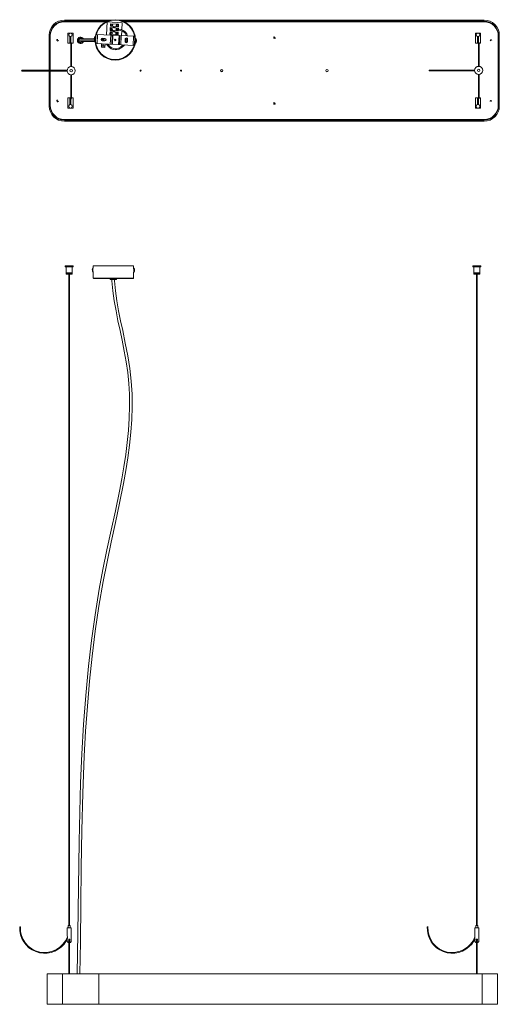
# Model space of a CAD drawing. Header units: millimetres. Extents: x -546 to 401, y -929 to 1017.
import ezdxf

# ---------------------------------------------------------------- set-up
doc = ezdxf.new("R2010")
doc.units = ezdxf.units.MM

msp = doc.modelspace()

# ---------------------------------------------------------------- linework, layer by layer
at = {"color": 7, "linetype": 'Continuous', "lineweight": 15}
for p, q in [((-364.3, 1016.5), (-457.5, 1016.5)), ((-371.4, 1014.5), (-457.5, 1014.5)), ((-457.5, 1013), (-374.8, 1013)), ((-373.1, 1012.7), (-374.6, 987)), ((-343.4, 1011.1), (-372.9, 1012.8)), ((371.5, 1016.5), (-349.8, 1016.5)), ((371.5, 1014.5), (-342.7, 1014.5)), ((-339.3, 1013), (371.5, 1013)), ((300, 1016.5), (300, 1013)), ((-367.3, 993.3), (-367.6, 988.3)), ((-360.9, 992.9), (-367.3, 993.3)), ((-366.9, 1001.5), (-367.2, 996.1)), ((-367.2, 996.1), (-360.7, 995.7)), ((-360.4, 1001.1), (-366.9, 1001.5)), ((-366.4, 1009.3), (-366.7, 1004.3)), ((-366.7, 1004.3), (-360.2, 1003.9)), ((-350.4, 1008.3), (-366.4, 1009.3)), ((-360.7, 995.7), (-360.9, 992.9)), ((-360.2, 1003.9), (-360.4, 1001.1)), ((-357.8, 992.7), (-357.7, 995.5)), ((-351.4, 992.4), (-357.8, 992.7)), ((-357.7, 995.5), (-351.2, 995.2)), ((-357.4, 1000.9), (-357.2, 1003.7)), ((-350.9, 1000.5), (-357.4, 1000.9)), ((-357.2, 1003.7), (-350.7, 1003.3)), ((-351.6, 987.4), (-351.4, 992.4)), ((-351.2, 995.2), (-351.1, 997.1)), ((-351.1, 997.1), (-350.5, 997.1)), ((-351, 998.1), (-350.9, 1000.5)), ((-350.3, 998.1), (-351, 998.1)), ((-350.7, 1003.3), (-350.4, 1008.3)), ((-350.3, 998.5), (-350.5, 996.6)), ((-344.9, 985.6), (-344.3, 995)), ((-344.2, 997.1), (-343.4, 1011.1)), ((-487.5, 972.9), (-487.6, 973)), ((-487.5, 986.5), (-487.5, 917.2)), ((-485.5, 986.5), (-485.5, 917.2)), ((-471.2, 974.5), (-471.1, 975.5)), ((-471, 977.5), (-470.9, 978.5)), ((-440.5, 990.5), (-450.5, 990.5)), ((-450.5, 990.5), (-450.5, 970.5)), ((-450.5, 990.5), (-440.5, 990.5)), ((-446.5, 990.4), (-446.5, 990.5)), ((-446.5, 970.5), (-446.5, 983.7)), ((-444.5, 990.5), (-444.5, 990.4)), ((-444.5, 983.7), (-444.5, 971.9)), ((-440.5, 970.5), (-440.5, 990.5)), ((-428.8, 977.7), (-428.8, 975.2)), ((-425.8, 974.2), (-396.8, 974.2)), ((-398.5, 979.2), (-425.7, 979.2)), ((-425.5, 981.1), (-425.5, 982.8)), ((-398.5, 979.3), (-398.2, 979.5)), ((-398.5, 978.6), (-398.5, 979.3)), ((-398.3, 977.4), (-398.5, 978.8)), ((-398.4, 980.6), (-398.1, 982)), ((-398.4, 980.6), (-398.4, 979.9)), ((-398.2, 980.5), (-398.4, 980.3)), ((-398.4, 980.3), (-398.2, 980.2)), ((-398.4, 979.9), (-398.2, 979.7)), ((-398.2, 979.9), (-398.4, 979.9)), ((-398.3, 977.2), (-398.3, 977.4)), ((-398.2, 980), (-398.2, 980.5)), ((-398.2, 979.5), (-398.2, 980)), ((-398.2, 979.6), (-398.2, 979.5)), ((-397.3, 983.7), (-397.8, 975.3)), ((-397.8, 975.3), (-397.3, 975.3)), ((-396.8, 983.7), (-397.3, 983.7)), ((-396.8, 983.7), (-397.3, 975.3)), ((-397.3, 975.3), (-397, 975.5)), ((-396.6, 983.5), (-396.8, 983.7)), ((-396, 976.4), (-395.6, 976.8)), ((-395.8, 972.8), (-395.2, 985.2)), ((-395.4, 982.1), (-395.7, 982.5)), ((-318.7, 984.4), (-394.5, 987.9)), ((-392.2, 987.8), (-393, 969.8)), ((-383.4, 980.3), (-383.6, 975.6)), ((-377.8, 975.2), (-382.8, 975.4)), ((-382.6, 980.4), (-377.6, 980.2)), ((-380.7, 977.5), (-381.5, 979.2)), ((-380.9, 980.3), (-380.7, 980.1)), ((-380.7, 980.1), (-380.4, 980.3)), ((-378.2, 975.2), (-380.7, 977.5)), ((-379.4, 980.2), (-379.2, 980)), ((-379.2, 980), (-378.9, 980.2)), ((-378.9, 980.2), (-378.8, 980.2)), ((-378.1, 975.2), (-375.9, 976.3)), ((-376.2, 979.7), (-375.9, 976.3)), ((-375.8, 976), (-375.9, 976.3)), ((-375.9, 976.3), (-375.9, 976.2)), ((-367.6, 988.3), (-351.6, 987.4)), ((-366.9, 968.6), (-366, 986.6)), ((-363.1, 986.5), (-364, 968.5)), ((-362.6, 968.4), (-361.7, 986.4)), ((-350.4, 967.9), (-349.5, 985.8)), ((-349, 967.8), (-348.1, 985.8)), ((-345.2, 985.6), (-346.1, 967.7)), ((-337.8, 973.8), (-337.6, 978.8)), ((-332.6, 978.5), (-332.8, 973.6)), ((-321.9, 966.5), (-321.1, 984.5)), ((-318.3, 981.6), (-318.9, 969.2)), ((-318.7, 973.2), (-318.6, 973.1)), ((-318.6, 973.1), (-318.3, 972.8)), ((-318.4, 977.7), (-318.5, 977.6)), ((-318.1, 978), (-318.4, 977.7)), ((-316.4, 979.5), (-317.1, 978.8)), ((-316.8, 971.1), (-316.4, 979.5)), ((-315.9, 979.5), (-316.4, 979.5)), ((-316.3, 971.1), (-315.9, 979.5)), ((-315.2, 974.3), (-315.5, 972.9)), ((-315.5, 972.9), (-315.5, 972.9)), ((-315.1, 975.6), (-315.4, 975.5)), ((-315.4, 975.5), (-315.4, 975)), ((-315.4, 975.2), (-315.4, 975.5)), ((-315.4, 975.5), (-315.4, 975.5)), ((-315.4, 975), (-315.4, 974.5)), ((-315.2, 974.8), (-315.4, 975)), ((-315.4, 974.8), (-315.2, 974.8)), ((-315.4, 974.5), (-315.2, 974.6)), ((-315.2, 974.6), (-315.4, 974.6)), ((-315.3, 977.6), (-315.3, 977.5)), ((-315.3, 977.5), (-315.1, 976.1)), ((-315.2, 974.8), (-315.2, 974.3)), ((-315.1, 976.2), (-315.1, 975.6)), ((-43.5, 980.6), (-43.9, 979.7)), ((-42.2, 983.3), (-42.6, 982.4)), ((354.5, 990.5), (354.5, 970.5)), ((364.5, 990.5), (354.5, 990.5)), ((358.5, 990.4), (358.5, 990.5)), ((358.5, 970.5), (358.5, 983.7)), ((360.5, 990.5), (360.5, 990.4)), ((360.5, 983.7), (360.5, 972.5)), ((364.5, 970.5), (364.5, 990.5)), ((383.2, 975.6), (384.1, 976)), ((385.8, 977), (386.7, 977.5)), ((399.5, 846.5), (399.5, 986.5)), ((401.5, 846.5), (401.5, 986.5)), ((-487.5, 970.1), (-487.5, 970.1)), ((-487.5, 970), (-487.5, 970)), ((-450.5, 970.5), (-444.8, 970.5)), ((-443.3, 970.5), (-440.5, 970.5)), ((-425.5, 970.3), (-425.5, 972)), ((-395.4, 970), (-319.6, 966.4)), ((-384, 969.4), (-384.4, 962.6)), ((-384.4, 962.6), (-377.4, 962.1)), ((-377, 968.8), (-384, 969.2)), ((-377.4, 962.1), (-377, 969.1)), ((-317.4, 971.8), (-316.8, 971.1)), ((-316.8, 971.1), (-316.3, 971.1)), ((354.5, 970.5), (360.1, 970.5)), ((361.6, 970.5), (364.5, 970.5)), ((-541.2, 917.2), (-541.2, 917.2)), ((-541.2, 915.7), (-541.2, 915.7)), ((-451.9, 917.2), (-540.8, 917.2)), ((-540.8, 915.7), (-452, 915.7)), ((-487.5, 915.7), (-487.5, 846.5)), ((-485.5, 915.7), (-485.5, 846.5)), ((-149.1, 915.6), (-145, 916.3)), ((263.7, 917.7), (263.7, 917.7)), ((263.7, 916.2), (263.7, 916.2)), ((353, 917.7), (264.1, 917.7)), ((264.1, 916.2), (353, 916.2)), ((-487.5, 862.9), (-487.6, 863)), ((-487.5, 860.1), (-487.5, 860.1)), ((-487.5, 860), (-487.5, 860)), ((-471, 857.5), (-470.9, 858.5)), ((-450.5, 862.5), (-450.5, 842.5)), ((-444.8, 862.5), (-450.5, 862.5)), ((-446.5, 849.3), (-446.5, 862.5)), ((-444.5, 860.5), (-444.5, 849.3)), ((-440.5, 862.5), (-443.3, 862.5)), ((-440.5, 842.5), (-440.5, 862.5)), ((360.1, 862.5), (354.5, 862.5)), ((354.5, 862.5), (354.5, 842.5)), ((358.5, 849.3), (358.5, 862.5)), ((360.5, 861), (360.5, 849.3)), ((364.5, 862.5), (361.6, 862.5)), ((364.5, 842.5), (364.5, 862.5)), ((383, 856.5), (384, 856.5)), ((386, 856.5), (387, 856.5)), ((-471.2, 854.5), (-471.1, 855.5)), ((-450.5, 842.5), (-440.5, 842.5)), ((-446.5, 842.5), (-446.5, 842.6)), ((-444.5, 842.6), (-444.5, 842.5)), ((-43.5, 850.6), (-43.9, 849.7)), ((-42.2, 853.3), (-42.6, 852.4)), ((354.5, 842.5), (364.5, 842.5)), ((358.5, 842.5), (358.5, 842.6)), ((360.5, 842.6), (360.5, 842.5)), ((371.5, 820), (-457.5, 820)), ((-457.5, 818.5), (371.5, 818.5)), ((-386, 816.5), (-386, 820)), ((-457.5, 816.5), (371.5, 816.5)), ((-455.9, 530.7), (-455.9, 528.7)), ((-455.9, 530.7), (-439.9, 530.7)), ((-455.9, 528.7), (-439.9, 528.7)), ((-453.9, 528.7), (-453.9, 516.7)), ((-441.9, 516.7), (-441.9, 528.7)), ((-439.9, 528.7), (-439.9, 530.7)), ((-400.9, 526.9), (-401.3, 526.9)), ((-400.9, 530.7), (-400.9, 526)), ((-400.9, 530.7), (-320.9, 530.7)), ((-320.4, 526.4), (-321, 525.7)), ((-320.9, 525.9), (-320.9, 530.7)), ((-319.9, 526.4), (-320.4, 526.4)), ((349, 530.7), (349, 528.7)), ((349, 530.7), (365, 530.7)), ((349, 528.7), (365, 528.7)), ((351, 528.7), (351, 516.7)), ((363, 516.7), (363, 528.7)), ((365, 528.7), (365, 530.7)), ((-441.9, 516.7), (-453.9, 516.7)), ((-453.9, 516.6), (-453.9, 514.6)), ((-453.9, 516.6), (-441.9, 516.6)), ((-441.9, 514.6), (-453.9, 514.6)), ((-448.7, 514.6), (-448.7, -773.1)), ((-447.2, -773.1), (-447.2, 514.6)), ((-442.9, 516.6), (-442.9, 516.7)), ((-441.9, 514.6), (-441.9, 516.6)), ((-402.1, 523.6), (-402.3, 523.3)), ((-402.3, 523.3), (-402.1, 523.3)), ((-402.3, 522.3), (-402.1, 522.6)), ((-402.1, 520.4), (-402.3, 521.8)), ((-402.1, 522.6), (-402.1, 523.6)), ((-402, 520.3), (-402.1, 520.4)), ((-402, 525.1), (-402, 525)), ((-401.4, 518.5), (-401.3, 518.5)), ((-401.3, 518.5), (-400.9, 518.5)), ((-400.9, 519.3), (-400.9, 506.7)), ((-400.9, 506.7), (-400.8, 506.6)), ((-366, 506.7), (-366, 505.7)), ((-355.7, 505.7), (-355.7, 506.7)), ((-320.9, 518.5), (-320.4, 518)), ((-320.9, 506.7), (-320.9, 518.4)), ((-320.4, 518), (-319.9, 518)), ((-319, 522.6), (-319.3, 522.4)), ((-319.3, 522.4), (-319.3, 521.4)), ((-319.1, 521.9), (-319.3, 521.9)), ((-318.9, 521.7), (-319.3, 521.7)), ((-319.3, 521.4), (-319, 521.5)), ((-319.3, 521.5), (-319, 521.5)), ((-318.9, 523.1), (-319.2, 524.5)), ((-319.2, 524.5), (-319.2, 524.5)), ((-319.2, 524.5), (-319.2, 524.4)), ((-319.2, 524.4), (-319, 523)), ((-319, 521.2), (-319.2, 519.8)), ((-319.2, 519.8), (-319.2, 519.9)), ((-319.2, 519.8), (-319.2, 519.8)), ((-319.1, 521.9), (-319.1, 522.5)), ((-318.9, 521.7), (-319.1, 521.9)), ((-318.9, 522.8), (-319, 522.8)), ((-319, 521.3), (-318.9, 521.3)), ((363, 516.7), (351, 516.7)), ((351, 516.6), (351, 514.6)), ((351, 516.6), (363, 516.6)), ((363, 514.6), (351, 514.6)), ((356.3, 514.6), (356.3, -773.1)), ((357.8, -773.1), (357.8, 514.6)), ((362, 516.6), (362, 516.7)), ((363, 514.6), (363, 516.6)), ((-321.9, 505.7), (-399.8, 505.7)), ((-367.1, 505.7), (-367.1, 505.4)), ((-356.6, 503.7), (-365.4, 503.7)), ((-354.6, 505.4), (-354.6, 505.7)), ((-451.9, -777.1), (-451.9, -793.3)), ((-451.9, -777.1), (-443.9, -777.1)), ((-449.9, -773.1), (-449.9, -777.1)), ((-449.9, -773.1), (-445.9, -773.1)), ((-445.9, -777.1), (-445.9, -773.1)), ((-443.9, -805.1), (-443.9, -777.1)), ((353, -777.1), (353, -793.3)), ((353, -777.1), (361, -777.1)), ((355, -773.1), (355, -777.1)), ((355, -773.1), (359, -773.1)), ((359, -777.1), (359, -773.1)), ((361, -805.1), (361, -777.1)), ((-451.9, -800), (-451.9, -805.1)), ((-448.7, -805.1), (-451.9, -805.1)), ((-450.9, -805.5), (-450.9, -805.8)), ((-448.4, -806.3), (-450.6, -806.3)), ((-448.7, -801.3), (-449.1, -801.3)), ((-449.1, -805.3), (-448.8, -805.3)), ((-449, -801.6), (-448.7, -801.6)), ((-449, -801.7), (-448.7, -801.7)), ((-448.4, -800.3), (-448.9, -800.3)), ((-448.7, -801.5), (-448.6, -868.5)), ((-447.9, -800.1), (-448.5, -800.1)), ((-447.9, -800.1), (-448.4, -800.1)), ((-446.9, -800.3), (-448.4, -800.3)), ((-447.9, -800.3), (-448.4, -800.3)), ((-447.9, -799.9), (-447.9, -800.1)), ((-447.9, -800.3), (-447.9, -800.3)), ((-447.1, -868.5), (-447.2, -801.5)), ((-447.2, -801.5), (-446.7, -801.5)), ((-447.2, -801.8), (-446.9, -801.8)), ((-444.9, -806.3), (-447.2, -806.3)), ((-443.9, -805.1), (-447.1, -805.1)), ((-444.9, -805.3), (-444.9, -805.1)), ((-444.9, -806.3), (-444.9, -806)), ((353, -800), (353, -805.1)), ((356.3, -805.1), (353, -805.1)), ((354, -805.5), (354, -805.8)), ((356.6, -806.3), (354.4, -806.3)), ((355.8, -801.3), (356.3, -801.3)), ((356.3, -801.3), (355.8, -801.3)), ((355.9, -801.6), (356.3, -801.6)), ((355.9, -805.3), (356.2, -805.3)), ((356, -801.7), (356.3, -801.7)), ((356.6, -800.3), (356.1, -800.3)), ((356.3, -801.5), (356.3, -868.5)), ((357, -800.1), (356.4, -800.1)), ((358, -800.3), (356.6, -800.3)), ((357, -800.3), (356.6, -800.3)), ((357, -799.9), (357, -800.1)), ((357, -800.3), (357, -800.3)), ((357.8, -868.5), (357.8, -801.5)), ((357.8, -801.5), (358.2, -801.5)), ((357.8, -801.8), (358, -801.8)), ((361, -805.1), (357.8, -805.1)), ((360, -806.3), (357.8, -806.3)), ((360, -805.3), (360, -805.1)), ((360, -806.3), (360, -806)), ((-491.3, -868.5), (397.7, -868.5)), ((-491.3, -868.5), (-491.3, -928.5)), ((-461.3, -868.5), (-461.3, -928.5)), ((-389.8, -928.5), (-389.8, -868.5)), ((367.7, -928.5), (367.7, -868.5)), ((397.7, -928.5), (397.7, -868.5)), ((397.7, -875), (397.7, -875)), ((397.7, -875.2), (397.7, -875.2)), ((-491.4, -877.7), (-491.3, -877.7)), ((397.7, -877.9), (397.7, -878)), ((397.7, -928.5), (-491.3, -928.5))]:
    msp.add_line(p, q, dxfattribs=at)
at = {"color": 8, "linetype": 'Continuous', "lineweight": 15}
for p, q in [((-398.1, 976.7), (-428.3, 976.7)), ((-383.5, 978.9), (-381.3, 978.7)), ((-380.9, 977.8), (-383.5, 977.9)), ((-318.6, 973.1), (-318.4, 977.7)), ((-318.5, 977.6), (-318.4, 977.7)), ((-542, 916.4), (-541.8, 916.4)), ((-452.1, 916.4), (-540.3, 916.4)), ((263, 916.9), (263.1, 916.9)), ((352.9, 917), (264.6, 916.9)), ((-320.9, 506.7), (-400.9, 506.7)), ((-447.9, -868.5), (-447.9, -800.8)), ((357, -868.5), (357, -800.8))]:
    msp.add_line(p, q, dxfattribs=at)
at = {"color": 7, "linetype": 'Continuous', "lineweight": 15, "flags": 128}
for points in [[(-335.2, 985.2), (-335.3, 985.7), (-336.1, 988.2), (-337.6, 990.5), (-339.7, 992.6), (-342.5, 994.3), (-346.1, 995.7), (-350.5, 996.6)], [(-350.3, 998.5), (-345.5, 997.6), (-341.6, 996.1), (-338.4, 994.1), (-336, 991.8), (-334.3, 989.1), (-333.3, 986.1), (-333.2, 985.1)], [(-43.6, 979.8), (-43, 979.8), (-42.9, 979.8)], [(-444.8, 971.4), (-444.8, 971.1), (-444.8, 970.5), (-444.8, 969.7), (-444.8, 968.8), (-444.8, 967.4), (-444.8, 965.9), (-444.9, 964.2), (-444.9, 962.3), (-444.9, 960.2), (-444.9, 957.9), (-444.9, 955.5), (-444.9, 949.3), (-444.9, 942.9), (-444.9, 941.1), (-444.9, 939.1), (-444.9, 936.4), (-444.9, 933), (-444.9, 928.9), (-444.9, 924.3)], [(-443.4, 924.3), (-443.4, 928.8), (-443.4, 932.6), (-443.4, 935.5), (-443.4, 937.9), (-443.4, 940.3), (-443.4, 947.3), (-443.4, 953.7), (-443.4, 957.5), (-443.4, 961), (-443.4, 963.9), (-443.4, 965.2), (-443.3, 966.4), (-443.3, 967.9), (-443.3, 969.1), (-443.3, 970.1), (-443.3, 970.9), (-443.3, 971.1)], [(-339.1, 967.3), (-340.4, 965.7), (-343.3, 963), (-346.5, 960.7), (-350, 959), (-353.7, 958), (-357.5, 957.7), (-361.3, 958.2), (-365, 959.6), (-368.6, 962), (-372, 965.4), (-374.5, 969)], [(-372, 968.9), (-370.4, 966.7), (-367.3, 963.5), (-364.1, 961.4), (-360.8, 960.1), (-357.4, 959.7), (-354, 959.9), (-350.7, 960.9), (-346, 963.4), (-341.9, 967), (-341.5, 967.5)], [(360.1, 971.9), (360.1, 971.7), (360.1, 971), (360.1, 970.2), (360.1, 969.3), (360.1, 967.9), (360.1, 966.5), (360.1, 964.8), (360.1, 962.8), (360.1, 960.7), (360.1, 958.4), (360.1, 956), (360.1, 949.8), (360.1, 943.4), (360.1, 941.6), (360.1, 939.6), (360.1, 936.9), (360.1, 933.5), (360.1, 929.4), (360.1, 924.8)], [(361.6, 924.9), (361.6, 929.3), (361.6, 933.2), (361.6, 936.1), (361.6, 938.5), (361.6, 940.9), (361.6, 947.8), (361.6, 954.2), (361.6, 958.1), (361.6, 961.6), (361.6, 964.5), (361.6, 965.7), (361.6, 967), (361.6, 968.5), (361.6, 969.7), (361.6, 970.7), (361.6, 971.5), (361.6, 971.7)], [(-541.9, 916.4), (-541.6, 916), (-541.2, 915.8)], [(263, 916.9), (263.3, 916.5), (263.7, 916.3)], [(-444.9, 908.6), (-444.9, 908.3), (-444.9, 903.5), (-444.9, 899.7), (-444.9, 896.8), (-444.9, 894.4), (-444.9, 892), (-444.9, 885.1), (-444.9, 878.7), (-444.9, 874.8), (-444.9, 871.3), (-444.9, 868.4), (-444.9, 867.2), (-444.8, 865.9), (-444.8, 864.4), (-444.8, 863.2), (-444.8, 862.1), (-444.8, 861.3), (-444.8, 861)], [(-443.3, 861.2), (-443.3, 861.3), (-443.3, 861.9), (-443.3, 862.7), (-443.3, 863.5), (-443.3, 864.9), (-443.3, 866.4), (-443.4, 868.1), (-443.4, 870), (-443.4, 872.2), (-443.4, 874.4), (-443.4, 876.9), (-443.4, 883), (-443.4, 889.5), (-443.4, 891.2), (-443.4, 893.3), (-443.4, 896), (-443.4, 899.4), (-443.4, 903.5), (-443.4, 908.3), (-443.4, 908.5)], [(360.1, 909.2), (360.1, 908.8), (360.1, 904.1), (360.1, 900.3), (360.1, 897.3), (360.1, 894.9), (360.1, 892.6), (360.1, 885.6), (360.1, 879.2), (360.1, 875.4), (360.1, 871.9), (360.1, 868.9), (360.1, 867.7), (360.1, 866.4), (360.1, 864.9), (360.1, 863.7), (360.1, 862.6), (360.1, 861.8), (360.1, 861.5)], [(361.6, 861.7), (361.6, 861.9), (361.6, 862.5), (361.6, 863.2), (361.6, 864.1), (361.6, 865.5), (361.6, 867), (361.6, 868.7), (361.6, 870.6), (361.6, 872.7), (361.6, 875), (361.6, 877.4), (361.6, 883.6), (361.6, 890), (361.6, 891.8), (361.6, 893.8), (361.6, 896.5), (361.6, 899.9), (361.6, 904), (361.6, 908.9), (361.6, 909.1)], [(-43.6, 849.8), (-43, 849.8), (-42.9, 849.8)], [(-43.6, 849.8), (-43, 849.8), (-42.9, 849.8)], [(-320.9, 525.9), (-320.9, 526.1), (-320.9, 526.3), (-320.9, 526.4), (-321, 526.3), (-321, 526), (-321, 525.6), (-321.1, 525), (-321.1, 524.7)], [(-319.9, 518), (-319.9, 518), (-320, 518.5), (-320, 519.2), (-320, 520.2), (-320.1, 521.4), (-320.1, 522.6), (-320.1, 523.9), (-320, 524.9), (-320, 525.7), (-319.9, 526.2), (-319.9, 526.4), (-319.9, 526.3)], [(-319.3, 524.8), (-319.8, 526.2), (-319.8, 526.3)], [(-319.9, 518), (-319.3, 519.5), (-319.2, 519.8)], [(-363.7, 503.7), (-363.6, 501), (-361.7, 481.2), (-358.9, 461.5), (-355.5, 441.9), (-351.7, 422.4), (-347.6, 403), (-343.5, 383.6), (-339.2, 362.3), (-335.3, 341), (-332.2, 319.8), (-330.1, 298.5), (-328.9, 277.2), (-328.6, 253.4), (-329.3, 229.5), (-330.9, 205.6), (-333.3, 181.7), (-336.3, 157.7), (-340, 133.6), (-344.2, 109.6), (-348.8, 85.5), (-356.8, 46.9), (-365.1, 8.2), (-373.5, -30.5), (-381.5, -69.3), (-388.7, -108), (-397, -158.8), (-404, -209.6), (-409.9, -260.3), (-415.4, -318), (-419.7, -375.7), (-423, -433.4), (-425.5, -491.1), (-427.2, -548.8), (-428.5, -606.5), (-429.8, -697.2), (-430.8, -787.9), (-432, -868.5)], [(-427, -868.5), (-426, -805.2), (-425.2, -731.7), (-424.3, -658.3), (-423.1, -584.9), (-421.2, -511.5), (-418.2, -438.1), (-415.5, -388.7), (-412.1, -339.4), (-407.9, -290), (-402.7, -240.7), (-396.6, -191.3), (-389.3, -142), (-380.8, -92.7), (-373.3, -54), (-365.1, -15.3), (-356.7, 23.4), (-348.4, 62.1), (-340.8, 100.7), (-336.2, 126.1), (-332.2, 151.4), (-328.8, 176.6), (-326.2, 201.9), (-324.4, 227.1), (-323.6, 252.3), (-323.9, 277.5), (-325.4, 302.7), (-328.2, 327.8), (-332.3, 352.8), (-337.2, 377.8), (-342.4, 402.8), (-346.5, 422.4), (-350.4, 442), (-353.9, 461.7), (-356.7, 481.4), (-358.6, 501.2), (-358.7, 503.7)], [(-367.1, 505.4), (-367, 504.8), (-366.9, 504.6), (-366.8, 504.3), (-366.5, 504.1), (-366.4, 504), (-366.4, 504), (-366.3, 503.9), (-366.2, 503.9), (-365.9, 503.7), (-364.8, 503.7), (-363.6, 503.7), (-361.8, 503.7), (-360.9, 503.7), (-359.9, 503.7), (-359.3, 503.7)], [(-545.8, -775.6), (-545.6, -783.4), (-544.2, -791), (-541.6, -798.3), (-537.9, -805.2), (-533.2, -811.3), (-527.6, -816.7), (-521.2, -821.1), (-514.2, -824.4), (-506.7, -826.6), (-499, -827.6), (-491.3, -827.4), (-483.7, -826), (-476.4, -823.4), (-469.5, -819.7), (-463.4, -815), (-458.1, -809.4), (-453.7, -803), (-451.7, -798.7)], [(-545.8, -775.6), (-545.7, -775.6), (-545.6, -775.6), (-545.4, -775.6), (-545.2, -775.7), (-544.9, -775.7), (-544.7, -775.7), (-544.5, -775.7), (-544.4, -775.7), (-544.3, -775.7), (-544.3, -775.7)], [(259.2, -775.6), (259.4, -783.4), (260.8, -791), (263.3, -798.3), (267, -805.2), (271.7, -811.3), (277.4, -816.7), (283.8, -821.1), (290.8, -824.4), (298.2, -826.6), (305.9, -827.6), (313.6, -827.4), (321.3, -826), (328.6, -823.4), (335.4, -819.7), (341.6, -815), (346.9, -809.4), (351.2, -803), (353.3, -798.7)], [(259.2, -775.6), (259.2, -775.6), (259.3, -775.6), (259.5, -775.6), (259.7, -775.7), (260, -775.7), (260.2, -775.7), (260.4, -775.7), (260.6, -775.7), (260.7, -775.7), (260.7, -775.7)], [(-449.4, -806), (-449.5, -806), (-450.3, -805.9), (-450.8, -805.9), (-450.9, -805.8), (-450.7, -805.8), (-450.2, -805.7), (-449.5, -805.7), (-448.8, -805.6)], [(-448.5, -806.1), (-449, -806), (-449.9, -806), (-450.2, -806), (-450.4, -806), (-450.6, -806), (-450.6, -806.1), (-450.6, -806.2), (-450.6, -806.3)], [(-449.1, -800.6), (-448.5, -800.6), (-447.9, -800.6), (-447.2, -800.5), (-446.8, -800.5)], [(-449.1, -801.3), (-448.7, -801.3), (-448.6, -801.3)], [(-448.9, -800.3), (-448.7, -800.3), (-448, -800.3)], [(-447.9, -800.3), (-447.4, -800.2), (-447.2, -800.2), (-447.2, -800.2), (-447.2, -800.2), (-447.2, -800.2), (-447.2, -800.2), (-447.2, -800.2), (-447.2, -800.2), (-447.2, -800.2), (-447.2, -800.2), (-447.2, -800.2), (-447.5, -800.1), (-447.9, -800.1)], [(-446.8, -800.5), (-446.9, -800.5), (-447.9, -800.6)], [(-446.7, -801.2), (-447.3, -801.2), (-447.9, -801.3), (-447.9, -801.3)], [(-447.2, -800.8), (-447.2, -800.8), (-446.7, -800.8)], [(-446.7, -801.5), (-447, -801.5), (-447.2, -801.5)], [(-445.6, -805.1), (-446.4, -805.2), (-447.2, -805.2)], [(-445.5, -805.9), (-445.4, -805.9), (-445.3, -805.9), (-445.2, -805.6), (-445.3, -805.5), (-445.5, -805.5), (-445.7, -805.5), (-446.5, -805.5), (-447, -805.5)], [(-445.3, -806), (-445.1, -806), (-444.9, -806), (-445.1, -806.1), (-445.6, -806.1), (-446.4, -806.2), (-447, -806.2)], [(355.6, -806), (355.4, -806), (354.7, -805.9), (354.2, -805.9), (354, -805.8), (354.2, -805.8), (354.7, -805.7), (355.5, -805.7), (356.2, -805.6)], [(356.5, -806.1), (355.9, -806), (355, -806), (354.7, -806), (354.5, -806), (354.4, -806), (354.4, -806.1), (354.4, -806.2), (354.4, -806.3)], [(355.9, -800.6), (356.4, -800.6), (357, -800.6), (357.7, -800.5), (358.1, -800.5)], [(356.1, -800.3), (356.3, -800.3), (356.9, -800.3)], [(357, -800.3), (357.6, -800.2), (357.7, -800.2), (357.8, -800.2), (357.8, -800.2), (357.8, -800.2), (357.8, -800.2), (357.8, -800.2), (357.8, -800.2), (357.8, -800.2), (357.8, -800.2), (357.7, -800.2), (357.5, -800.1), (357, -800.1)], [(358.1, -800.5), (358.1, -800.5), (357, -800.6)], [(358.3, -801.2), (357.6, -801.2), (357, -801.3), (357, -801.3)], [(357.7, -800.8), (357.7, -800.8), (358.2, -800.8)], [(358.2, -801.5), (357.9, -801.5), (357.8, -801.5)], [(359.3, -805.1), (358.6, -805.2), (357.8, -805.2)], [(359.4, -805.9), (359.5, -805.9), (359.7, -805.9), (359.7, -805.6), (359.6, -805.5), (359.5, -805.5), (359.2, -805.5), (358.4, -805.5), (357.9, -805.5)], [(359.6, -806), (359.9, -806), (360, -806), (359.8, -806.1), (359.3, -806.1), (358.6, -806.2), (357.9, -806.2)]]:
    msp.add_lwpolyline(points, dxfattribs=at)
at = {"color": 8, "linetype": 'Continuous', "lineweight": 15, "flags": 128}
for points in [[(-444.1, 971.9), (-444.1, 971.3), (-444.1, 969.3), (-444.1, 966.2), (-444.1, 962.1), (-444.1, 957.2), (-444.1, 951.6), (-444.1, 945.7), (-444.1, 939.4), (-444.1, 932.8), (-444.1, 925.8), (-444.1, 924.4)], [(360.8, 972.5), (360.8, 971.8), (360.8, 969.8), (360.8, 966.7), (360.8, 962.6), (360.8, 957.7), (360.8, 952.1), (360.8, 946.3), (360.8, 940), (360.8, 933.3), (360.8, 926.4), (360.8, 925)], [(-444.1, 860.4), (-444.1, 861.1), (-444.1, 863.1), (-444.1, 866.2), (-444.1, 870.2), (-444.1, 875.1), (-444.1, 880.7), (-444.1, 886.6), (-444.1, 892.9), (-444.1, 899.6), (-444.1, 906.5), (-444.1, 908.5)], [(360.8, 860.9), (360.8, 861.6), (360.8, 863.6), (360.8, 866.7), (360.8, 870.8), (360.8, 875.7), (360.8, 881.3), (360.8, 887.2), (360.8, 893.5), (360.8, 900.1), (360.8, 907), (360.8, 909.1)]]:
    msp.add_lwpolyline(points, dxfattribs=at)
at = {"color": 7, "linetype": 'Continuous', "lineweight": 15}
for centre, radius in [((-357.1, 977.2), 40), ((-357.1, 977.2), 39), ((-364.7, 990.6), 2), ((-364.3, 998.6), 2), ((-363.8, 1006.6), 2), ((-364.3, 998.6), 1.5), ((-363.8, 1006.6), 1.5), ((-359.3, 994.2), 1), ((-358.8, 1002.4), 1), ((-353.8, 998), 2), ((-353.3, 1006), 2), ((-353.8, 998), 1.5), ((-353.3, 1006), 1.5), ((-364.7, 990.6), 1.5), ((-357.1, 977.2), 1.5), ((-354.2, 990), 2), ((-354.2, 990), 1.5), ((-380.7, 965.7), 1.5), ((-444.1, 916.4), 8), ((-444.1, 916.4), 2.5), ((-307, 916.5), 1), ((-227, 916.5), 1), ((-147, 916.5), 2.25), ((61, 916.5), 2.25), ((360.8, 917), 8), ((360.8, 917), 2.5)]:
    msp.add_circle(centre, radius, dxfattribs=at)
for centre, radius, start, end in [((-457.5, 986.5), 30, 90, 180), ((-457.5, 986.5), 28, 90, 180), ((-457.5, 985), 28, 90, 180), ((371.5, 986.5), 30, 0, 90), ((371.5, 986.5), 28, 0, 90), ((371.5, 985), 28, 0, 90), ((-471, 976.5), 1.75, 114.7834, 183.6535), ((-471, 976.5), 1.75, 114.7834, 183.6535), ((-471, 976.5), 1, 85.6776, 265.6776), ((-471, 976.5), 1.75, 275.4802, 360), ((-445.5, 987.1), 3.5, 106.6016, 253.3985), ((-444.1, 971.3), 2.25, 101.5802, 199.935), ((-445.5, 987.1), 3.5, 286.6016, 73.3985), ((-425.5, 976.5), 6.25, 25.819, 338.4694), ((-425.5, 976.5), 4.55, 90, 270), ((-425.5, 976.5), 3.63, 48.8553, 320.6841), ((-389.2, 979.1), 9.32, 191.502, 203.4559), ((-389.2, 979.1), 9.32, 149.8859, 163.923), ((-382.7, 977.9), 2.5, 87.3366, 267.3366), ((-379.8, 981.3), 2.75, 199.7427, 334.6202), ((-377.7, 977.7), 2.5, 267.3366, 87.3366), ((-357.9, 976.8), 2.24, 357.4842, 49.1581), ((-335.3, 973.7), 2.5, 177.3366, 357.3366), ((-352.6, 982.2), 17.6, 327.9839, 356.4311), ((-335.1, 978.7), 2.5, 357.3366, 177.3366), ((-352.2, 981.9), 19.1, 326.5284, 355.0816), ((-324.4, 975.7), 9.32, 330.5516, 342.6663), ((-324.4, 975.7), 9.32, 12.016, 24.1216), ((-43, 981.5), 1.75, 91.8267, 172.1751), ((-43, 981.5), 1, 245.2542, 65.2542), ((-43, 981.5), 1.75, 298.4369, 0), ((359.5, 987.1), 3.5, 106.6016, 253.3985), ((360.8, 971.8), 2.25, 100.0926, 215.8029), ((359.5, 987.1), 3.5, 286.6016, 73.3985), ((385, 976.5), 1, 28.447, 208.447), ((-444.2, 971.4), 0.609, 121.9964, 181.4677), ((360.7, 971.9), 0.621, 116.5357, 180.7654), ((-541.2, 916.4), 0.749, 359.9679, 180.0832), ((-541.2, 916.4), 0.749, 179.9679, 0.0832), ((-307, 916.5), 1, 83.7062, 263.6421), ((-227, 916.5), 1, 84.4131, 264.3896), ((61, 916.5), 2.25, 87.1069, 266.9375), ((263.7, 916.9), 0.749, 359.9679, 180.0832), ((263.7, 916.9), 0.749, 179.9679, 0.0832), ((-471, 856.5), 1.75, 114.7834, 183.6535), ((-471, 856.5), 1, 85.6776, 265.6776), ((-471, 856.5), 1.75, 275.4802, 360), ((-444.1, 861), 2.25, 139.3258, 258.4203), ((-444.2, 861), 0.606, 179.3292, 238.8711), ((360.8, 861.6), 2.25, 155.9388, 259.9079), ((360.7, 861.5), 0.638, 180.3025, 243.1654), ((385, 856.5), 1, 0, 180), ((-457.5, 846.5), 30, 180, 270), ((-457.5, 848), 28, 180, 270), ((-457.5, 846.5), 28, 180, 270), ((-445.5, 846), 3.5, 106.6016, 253.3985), ((-445.5, 846), 3.5, 286.6016, 73.3985), ((-43, 851.5), 1.75, 91.8267, 172.1751), ((-43, 851.5), 1.75, 91.8267, 172.1751), ((-43, 851.5), 1, 245.2542, 65.2542), ((-43, 851.5), 1.75, 298.4369, 0), ((359.5, 846), 3.5, 106.6016, 253.3985), ((359.5, 846), 3.5, 286.6016, 73.3985), ((371.5, 848), 28, 270, 0), ((371.5, 846.5), 30, 270, 0), ((371.5, 846.5), 28, 270, 0), ((-394.4, 523), 7.95, 151.8172, 175.9481), ((-371.7, 522.5), 29.9, 171.6961, 187.6986), ((-383.7, 524.1), 17.4, 170.8454, 182.1047), ((-286.6, 522.2), 34, 172.9052, 187.0948), ((-449.9, 548.5), 31.9, 265.21, 268.4578), ((-397.4, 523.1), 4.95, 174.7543, 177.5259), ((-392.4, 522.5), 9.93, 180.8976, 183.6914), ((-414, 522.8), 11.8, 1.0297, 2.7163), ((-396.6, 521.3), 5.52, 189.9004, 210.3569), ((-375.3, 522), 25.8, 176.9664, 187.9178), ((-321.9, 506.7), 1.03, 268.0734, 358.277), ((-321.9, 506.7), 0.999, 270.0527, 0.0441), ((-308.5, 522.4), 10.5, 176.6012, 179.108), ((-313.6, 521.7), 5.42, 181.3456, 185.2521), ((-324.3, 522.6), 5.42, 1.3456, 5.2521), ((-329.4, 521.9), 10.5, 356.6012, 359.1079), ((355, 548.5), 31.9, 265.21, 268.4578), ((-356.3, 505.4), 1.74, 261.2766, 359.4745), ((-356.7, 505.3), 1.65, 272.1842, 1.7104), ((-496.5, -778.3), 47.9, 176.8547, 339.7403), ((308.4, -778.3), 47.9, 176.8547, 339.7403), ((-465.6, -796.6), 14.1, 346.1967, 13.8033), ((339.3, -796.6), 14.1, 346.1967, 13.8033), ((-448.8, -816.5), 11.2, 89.9776, 100.9339), ((-450, -790.8), 14.5, 267.9367, 273.725), ((-447.9, -801.1), 1.24, 89.4766, 231.7176), ((-447.9, -801.1), 0.75, 138.5819, 180.0348), ((-447.9, -801.1), 1.24, 304.6862, 90.3491), ((-447, -794.3), 11.2, 269.9776, 280.9339), ((356.2, -816.5), 11.2, 89.9776, 100.9339), ((354.9, -790.8), 14.5, 267.9367, 273.725), ((357, -801.1), 1.24, 89.4766, 231.7176), ((357, -801.1), 0.75, 138.5819, 180.0348), ((357, -801.1), 1.24, 304.6862, 90.3491), ((357.9, -794.3), 11.2, 269.9776, 280.9339)]:
    msp.add_arc(centre, radius, start, end, dxfattribs=at)
at = {"color": 8, "linetype": 'Continuous', "lineweight": 15}
for centre, radius, start, end in [((-425.4, 976.8), 4.26, 34.5651, 91.5851), ((-425.5, 976.4), 4.46, 269.5466, 330.4888), ((-447.9, -801.6), 0.749, 88.3711, 154.8), ((-447.9, -801.5), 0.715, 3.2215, 92.9495), ((357, -801.6), 0.749, 88.3711, 154.8), ((357.1, -801.5), 0.715, 3.2215, 92.9495)]:
    msp.add_arc(centre, radius, start, end, dxfattribs=at)

doc.saveas('drawing.dxf')
